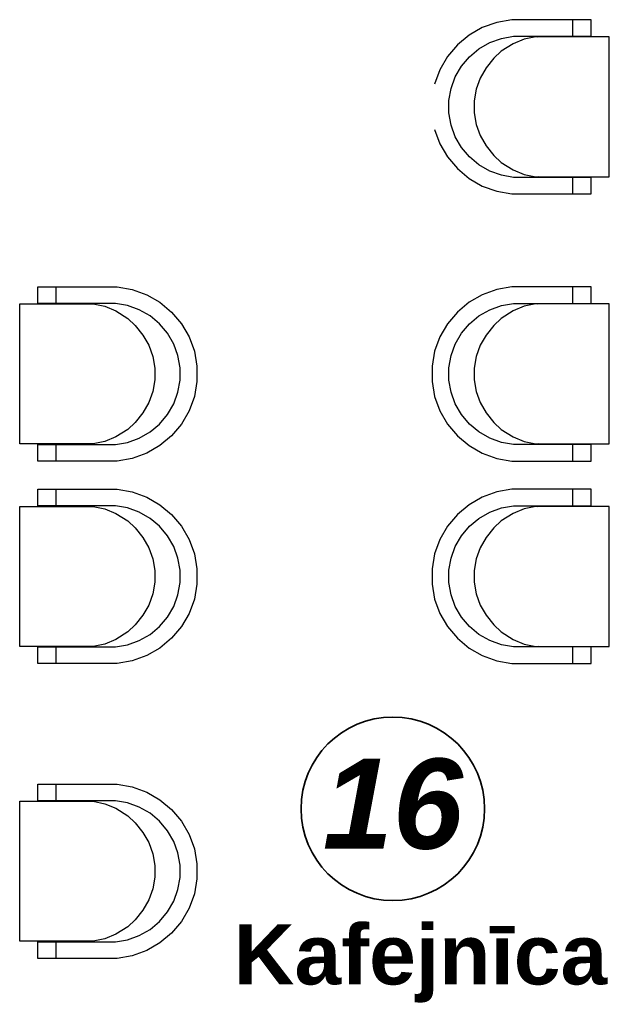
# Model space of a CAD drawing. Header units: millimetres. Extents: x -1662057 to -197461, y -941126 to 63888.
# Tile 199 of 209: x -1566940 to -1564979, y -290963 to -287685. Entities that reach past the tile are written whole.
import ezdxf

# ---------------------------------------------------------------- set-up
doc = ezdxf.new("R2010")
doc.units = ezdxf.units.MM
for name, color, linetype in [('2D Drafting - General', 7, 'CONTINUOUS'), ('Annotation - Text', 252, 'CONTINUOUS'), ('eksplikaacijas txt', 252, 'CONTINUOUS'), ('hatch_mb', 7, 'CONTINUOUS')]:
    doc.layers.add(name, color=color, linetype=linetype)
doc.styles.add('GENERATED_STYLE_2', font='arialbd.ttf')
doc.styles.add('GENERATED_STYLE_4', font='arialbi.ttf')

msp = doc.modelspace()

# ---------------------------------------------------------------- linework, layer by layer
at = {"layer": '2D Drafting - General', "color": 251, "linetype": 'Continuous', "lineweight": 35, "true_color": 0x636466}
msp.add_circle((-1565699.1958, -290311.6694), 305.38719, dxfattribs=at)
at = {"layer": 'hatch_mb', "color": 251, "linetype": 'Continuous', "true_color": 0x636466}
for p, q in [((-1565353.70103, -287693.41205), (-1565401.49291, -287710.76705)), ((-1565353.70103, -287693.41205), (-1565401.49291, -287710.76705)), ((-1565303.61493, -287684.60005), (-1565353.70103, -287693.41205)), ((-1565303.61493, -287684.60005), (-1565353.70103, -287693.41205)), ((-1565039.48271, -287684.60005), (-1565303.61493, -287684.60005)), ((-1565039.48271, -287684.60005), (-1565303.61493, -287684.60005)), ((-1565099.98164, -287739.60005), (-1565100.16953, -287684.60005)), ((-1565099.98164, -287739.60005), (-1565100.16953, -287684.60005)), ((-1565039.48271, -287739.60005), (-1565039.48271, -287684.60005)), ((-1565039.48271, -287739.60005), (-1565039.48271, -287684.60005)), ((-1565401.49291, -287710.76705), (-1565445.53924, -287736.13805)), ((-1565401.49291, -287710.76705), (-1565445.53924, -287736.13805)), ((-1565445.53924, -287736.13805), (-1565484.49898, -287768.75605)), ((-1565445.53924, -287736.13805), (-1565484.49898, -287768.75605)), ((-1565412.61281, -287781.36405), (-1565376.92149, -287760.80405)), ((-1565412.61281, -287781.36405), (-1565376.92149, -287760.80405)), ((-1565376.92149, -287760.80405), (-1565338.19329, -287746.74005)), ((-1565376.92149, -287760.80405), (-1565338.19329, -287746.74005)), ((-1565299.02512, -287764.90205), (-1565339.05055, -287789.58705)), ((-1565299.02512, -287764.90205), (-1565339.05055, -287789.58705)), ((-1565338.19329, -287746.74005), (-1565297.60582, -287739.60005)), ((-1565338.19329, -287746.74005), (-1565297.60582, -287739.60005)), ((-1565262.09524, -287749.43705), (-1565299.02512, -287764.90205)), ((-1565262.09524, -287749.43705), (-1565299.02512, -287764.90205)), ((-1565297.60582, -287739.60005), (-1565039.48271, -287739.60005)), ((-1565297.60582, -287739.60005), (-1565039.48271, -287739.60005)), ((-1565223.39149, -287741.60005), (-1565262.09524, -287749.43705)), ((-1565223.39149, -287741.60005), (-1565262.09524, -287749.43705)), ((-1564979.08692, -287741.60005), (-1565223.39149, -287741.60005)), ((-1564979.08692, -287741.60005), (-1565223.39149, -287741.60005)), ((-1565218.01337, -287741.60005), (-1565211.33897, -287740.21405)), ((-1565218.01337, -287741.60005), (-1565211.33897, -287740.21405)), ((-1565211.33897, -287740.21405), (-1565186.8222, -287739.60005)), ((-1565211.33897, -287740.21405), (-1565186.8222, -287739.60005)), ((-1564979.08692, -288207.60005), (-1564979.08692, -287741.60005)), ((-1564979.08692, -288207.60005), (-1564979.08692, -287741.60005)), ((-1565484.49898, -287768.75605), (-1565517.1914, -287807.62705)), ((-1565484.49898, -287768.75605), (-1565517.1914, -287807.62705)), ((-1565444.18469, -287807.79505), (-1565412.61281, -287781.36405)), ((-1565444.18469, -287807.79505), (-1565412.61281, -287781.36405)), ((-1565339.05055, -287789.58705), (-1565363.16702, -287812.89305)), ((-1565339.05055, -287789.58705), (-1565363.16702, -287812.89305)), ((-1565517.1914, -287807.62705), (-1565542.62035, -287851.57305)), ((-1565517.1914, -287807.62705), (-1565542.62035, -287851.57305)), ((-1565470.67604, -287839.29505), (-1565444.18469, -287807.79505)), ((-1565470.67604, -287839.29505), (-1565444.18469, -287807.79505)), ((-1565363.16702, -287812.89305), (-1565388.42848, -287845.05205)), ((-1565363.16702, -287812.89305), (-1565388.42848, -287845.05205)), ((-1565542.62035, -287851.57305), (-1565560.01496, -287899.25605)), ((-1565542.62035, -287851.57305), (-1565560.01496, -287899.25605)), ((-1565491.283, -287874.90505), (-1565470.67604, -287839.29505)), ((-1565491.283, -287874.90505), (-1565470.67604, -287839.29505)), ((-1565388.42848, -287845.05205), (-1565408.07883, -287879.14805)), ((-1565388.42848, -287845.05205), (-1565408.07883, -287879.14805)), ((-1565505.37906, -287913.54505), (-1565491.283, -287874.90505)), ((-1565505.37906, -287913.54505), (-1565491.283, -287874.90505)), ((-1565408.07883, -287879.14805), (-1565421.52013, -287916.14305)), ((-1565408.07883, -287879.14805), (-1565421.52013, -287916.14305)), ((-1565512.53537, -287954.04005), (-1565505.37906, -287913.54505)), ((-1565512.53537, -287954.04005), (-1565505.37906, -287913.54505)), ((-1565421.52013, -287916.14305), (-1565428.3451, -287954.91505)), ((-1565421.52013, -287916.14305), (-1565428.3451, -287954.91505)), ((-1565512.53537, -287995.16005), (-1565512.53537, -287954.04005)), ((-1565512.53537, -287995.16005), (-1565512.53537, -287954.04005)), ((-1565428.3451, -287954.91505), (-1565428.3451, -287994.28505)), ((-1565428.3451, -287954.91505), (-1565428.3451, -287994.28505)), ((-1565505.37906, -288035.65505), (-1565512.53537, -287995.16005)), ((-1565505.37906, -288035.65505), (-1565512.53537, -287995.16005)), ((-1565428.3451, -287994.28505), (-1565421.52013, -288033.05705)), ((-1565428.3451, -287994.28505), (-1565421.52013, -288033.05705)), ((-1565560.01496, -288049.94405), (-1565542.62035, -288097.62705)), ((-1565560.01496, -288049.94405), (-1565542.62035, -288097.62705)), ((-1565491.283, -288074.29505), (-1565505.37906, -288035.65505)), ((-1565491.283, -288074.29505), (-1565505.37906, -288035.65505)), ((-1565421.52013, -288033.05705), (-1565408.07883, -288070.05205)), ((-1565421.52013, -288033.05705), (-1565408.07883, -288070.05205)), ((-1565470.67604, -288109.90505), (-1565491.283, -288074.29505)), ((-1565470.67604, -288109.90505), (-1565491.283, -288074.29505)), ((-1565408.07883, -288070.05205), (-1565388.42848, -288104.14805)), ((-1565408.07883, -288070.05205), (-1565388.42848, -288104.14805)), ((-1565542.62035, -288097.62705), (-1565517.1914, -288141.57305)), ((-1565542.62035, -288097.62705), (-1565517.1914, -288141.57305)), ((-1565444.18469, -288141.40505), (-1565470.67604, -288109.90505)), ((-1565444.18469, -288141.40505), (-1565470.67604, -288109.90505)), ((-1565388.42848, -288104.14805), (-1565363.16702, -288136.30705)), ((-1565388.42848, -288104.14805), (-1565363.16702, -288136.30705)), ((-1565517.1914, -288141.57305), (-1565484.49898, -288180.44405)), ((-1565517.1914, -288141.57305), (-1565484.49898, -288180.44405)), ((-1565412.61281, -288167.83605), (-1565444.18469, -288141.40505)), ((-1565412.61281, -288167.83605), (-1565444.18469, -288141.40505)), ((-1565363.16702, -288136.30705), (-1565339.05055, -288159.61305)), ((-1565363.16702, -288136.30705), (-1565339.05055, -288159.61305)), ((-1565339.05055, -288159.61305), (-1565299.02512, -288184.29805)), ((-1565339.05055, -288159.61305), (-1565299.02512, -288184.29805)), ((-1565484.49898, -288180.44405), (-1565445.53924, -288213.06205)), ((-1565484.49898, -288180.44405), (-1565445.53924, -288213.06205)), ((-1565376.92149, -288188.39605), (-1565412.61281, -288167.83605)), ((-1565376.92149, -288188.39605), (-1565412.61281, -288167.83605)), ((-1565338.19329, -288202.46005), (-1565376.92149, -288188.39605)), ((-1565338.19329, -288202.46005), (-1565376.92149, -288188.39605)), ((-1565299.02512, -288184.29805), (-1565262.09524, -288199.76305)), ((-1565299.02512, -288184.29805), (-1565262.09524, -288199.76305)), ((-1565445.53924, -288213.06205), (-1565401.49291, -288238.43305)), ((-1565445.53924, -288213.06205), (-1565401.49291, -288238.43305)), ((-1565297.60582, -288209.60005), (-1565338.19329, -288202.46005)), ((-1565297.60582, -288209.60005), (-1565338.19329, -288202.46005)), ((-1565039.48271, -288209.60005), (-1565297.60582, -288209.60005)), ((-1565039.48271, -288209.60005), (-1565297.60582, -288209.60005)), ((-1565262.09524, -288199.76305), (-1565223.39149, -288207.60005)), ((-1565262.09524, -288199.76305), (-1565223.39149, -288207.60005)), ((-1565223.39149, -288207.60005), (-1564979.08692, -288207.60005)), ((-1565223.39149, -288207.60005), (-1564979.08692, -288207.60005)), ((-1565201.53023, -288209.60005), (-1565215.23557, -288207.60005)), ((-1565201.53023, -288209.60005), (-1565215.23557, -288207.60005)), ((-1565100.16953, -288264.60005), (-1565099.98164, -288209.60005)), ((-1565100.16953, -288264.60005), (-1565099.98164, -288209.60005)), ((-1565039.48271, -288264.60005), (-1565039.48271, -288209.60005)), ((-1565039.48271, -288264.60005), (-1565039.48271, -288209.60005)), ((-1565401.49291, -288238.43305), (-1565353.70103, -288255.78805)), ((-1565401.49291, -288238.43305), (-1565353.70103, -288255.78805)), ((-1565353.70103, -288255.78805), (-1565303.61493, -288264.60005)), ((-1565353.70103, -288255.78805), (-1565303.61493, -288264.60005)), ((-1565303.61493, -288264.60005), (-1565039.48271, -288264.60005)), ((-1565303.61493, -288264.60005), (-1565039.48271, -288264.60005)), ((-1566879.94688, -288628.97305), (-1566879.94688, -288573.97305)), ((-1566879.94688, -288573.97305), (-1566615.81465, -288573.97305)), ((-1566879.94688, -288628.97305), (-1566879.94688, -288573.97305)), ((-1566879.94688, -288573.97305), (-1566615.81465, -288573.97305)), ((-1566819.44794, -288628.97305), (-1566819.26005, -288573.97305)), ((-1566819.44794, -288628.97305), (-1566819.26005, -288573.97305)), ((-1566615.81465, -288573.97305), (-1566565.72855, -288582.78505)), ((-1566615.81465, -288573.97305), (-1566565.72855, -288582.78505)), ((-1566565.72855, -288582.78505), (-1566517.93668, -288600.14005)), ((-1566565.72855, -288582.78505), (-1566517.93668, -288600.14005)), ((-1565353.70103, -288582.78505), (-1565401.49291, -288600.14005)), ((-1565353.70103, -288582.78505), (-1565401.49291, -288600.14005)), ((-1565303.61493, -288573.97305), (-1565353.70103, -288582.78505)), ((-1565303.61493, -288573.97305), (-1565353.70103, -288582.78505)), ((-1565039.48271, -288573.97305), (-1565303.61493, -288573.97305)), ((-1565039.48271, -288573.97305), (-1565303.61493, -288573.97305)), ((-1565099.98164, -288628.97305), (-1565100.16953, -288573.97305)), ((-1565099.98164, -288628.97305), (-1565100.16953, -288573.97305)), ((-1565039.48271, -288628.97305), (-1565039.48271, -288573.97305)), ((-1565039.48271, -288628.97305), (-1565039.48271, -288573.97305)), ((-1566517.93668, -288600.14005), (-1566473.89035, -288625.51105)), ((-1566517.93668, -288600.14005), (-1566473.89035, -288625.51105)), ((-1565401.49291, -288600.14005), (-1565445.53924, -288625.51105)), ((-1565401.49291, -288600.14005), (-1565445.53924, -288625.51105)), ((-1566940.34266, -289096.97305), (-1566940.34266, -288630.97305)), ((-1566940.34266, -288630.97305), (-1566696.0381, -288630.97305)), ((-1566940.34266, -289096.97305), (-1566940.34266, -288630.97305)), ((-1566940.34266, -288630.97305), (-1566696.0381, -288630.97305)), ((-1566621.82376, -288628.97305), (-1566879.94688, -288628.97305)), ((-1566621.82376, -288628.97305), (-1566879.94688, -288628.97305)), ((-1566708.09061, -288629.58705), (-1566732.60738, -288628.97305)), ((-1566708.09061, -288629.58705), (-1566732.60738, -288628.97305)), ((-1566701.41622, -288630.97305), (-1566708.09061, -288629.58705)), ((-1566701.41622, -288630.97305), (-1566708.09061, -288629.58705)), ((-1566696.0381, -288630.97305), (-1566657.33434, -288638.81005)), ((-1566696.0381, -288630.97305), (-1566657.33434, -288638.81005)), ((-1566657.33434, -288638.81005), (-1566620.40446, -288654.27505)), ((-1566657.33434, -288638.81005), (-1566620.40446, -288654.27505)), ((-1566581.23629, -288636.11305), (-1566621.82376, -288628.97305)), ((-1566581.23629, -288636.11305), (-1566621.82376, -288628.97305)), ((-1566542.50809, -288650.17705), (-1566581.23629, -288636.11305)), ((-1566542.50809, -288650.17705), (-1566581.23629, -288636.11305)), ((-1566506.81678, -288670.73705), (-1566542.50809, -288650.17705)), ((-1566506.81678, -288670.73705), (-1566542.50809, -288650.17705)), ((-1566473.89035, -288625.51105), (-1566434.9306, -288658.12905)), ((-1566473.89035, -288625.51105), (-1566434.9306, -288658.12905)), ((-1565445.53924, -288625.51105), (-1565484.49898, -288658.12905)), ((-1565445.53924, -288625.51105), (-1565484.49898, -288658.12905)), ((-1565412.61281, -288670.73705), (-1565376.92149, -288650.17705)), ((-1565412.61281, -288670.73705), (-1565376.92149, -288650.17705)), ((-1565376.92149, -288650.17705), (-1565338.19329, -288636.11305)), ((-1565376.92149, -288650.17705), (-1565338.19329, -288636.11305)), ((-1565338.19329, -288636.11305), (-1565297.60582, -288628.97305)), ((-1565338.19329, -288636.11305), (-1565297.60582, -288628.97305)), ((-1565262.09524, -288638.81005), (-1565299.02512, -288654.27505)), ((-1565262.09524, -288638.81005), (-1565299.02512, -288654.27505)), ((-1565297.60582, -288628.97305), (-1565039.48271, -288628.97305)), ((-1565297.60582, -288628.97305), (-1565039.48271, -288628.97305)), ((-1565223.39149, -288630.97305), (-1565262.09524, -288638.81005)), ((-1565223.39149, -288630.97305), (-1565262.09524, -288638.81005)), ((-1564979.08692, -288630.97305), (-1565223.39149, -288630.97305)), ((-1564979.08692, -288630.97305), (-1565223.39149, -288630.97305)), ((-1565218.01337, -288630.97305), (-1565211.33897, -288629.58705)), ((-1565218.01337, -288630.97305), (-1565211.33897, -288629.58705)), ((-1565211.33897, -288629.58705), (-1565186.8222, -288628.97305)), ((-1565211.33897, -288629.58705), (-1565186.8222, -288628.97305)), ((-1564979.08692, -289096.97305), (-1564979.08692, -288630.97305)), ((-1564979.08692, -289096.97305), (-1564979.08692, -288630.97305)), ((-1566620.40446, -288654.27505), (-1566580.37903, -288678.96005)), ((-1566620.40446, -288654.27505), (-1566580.37903, -288678.96005)), ((-1566580.37903, -288678.96005), (-1566556.26256, -288702.26605)), ((-1566580.37903, -288678.96005), (-1566556.26256, -288702.26605)), ((-1566475.24489, -288697.16805), (-1566506.81678, -288670.73705)), ((-1566475.24489, -288697.16805), (-1566506.81678, -288670.73705)), ((-1566434.9306, -288658.12905), (-1566402.23818, -288697.00005)), ((-1566434.9306, -288658.12905), (-1566402.23818, -288697.00005)), ((-1565484.49898, -288658.12905), (-1565517.1914, -288697.00005)), ((-1565484.49898, -288658.12905), (-1565517.1914, -288697.00005)), ((-1565444.18469, -288697.16805), (-1565412.61281, -288670.73705)), ((-1565444.18469, -288697.16805), (-1565412.61281, -288670.73705)), ((-1565339.05055, -288678.96005), (-1565363.16702, -288702.26605)), ((-1565339.05055, -288678.96005), (-1565363.16702, -288702.26605)), ((-1565299.02512, -288654.27505), (-1565339.05055, -288678.96005)), ((-1565299.02512, -288654.27505), (-1565339.05055, -288678.96005)), ((-1566556.26256, -288702.26605), (-1566531.0011, -288734.42505)), ((-1566556.26256, -288702.26605), (-1566531.0011, -288734.42505)), ((-1566448.75354, -288728.66805), (-1566475.24489, -288697.16805)), ((-1566448.75354, -288728.66805), (-1566475.24489, -288697.16805)), ((-1566402.23818, -288697.00005), (-1566376.80924, -288740.94605)), ((-1566402.23818, -288697.00005), (-1566376.80924, -288740.94605)), ((-1565517.1914, -288697.00005), (-1565542.62035, -288740.94605)), ((-1565517.1914, -288697.00005), (-1565542.62035, -288740.94605)), ((-1565470.67604, -288728.66805), (-1565444.18469, -288697.16805)), ((-1565470.67604, -288728.66805), (-1565444.18469, -288697.16805)), ((-1565363.16702, -288702.26605), (-1565388.42848, -288734.42505)), ((-1565363.16702, -288702.26605), (-1565388.42848, -288734.42505)), ((-1566531.0011, -288734.42505), (-1566511.35075, -288768.52105)), ((-1566531.0011, -288734.42505), (-1566511.35075, -288768.52105)), ((-1566428.14658, -288764.27805), (-1566448.75354, -288728.66805)), ((-1566428.14658, -288764.27805), (-1566448.75354, -288728.66805)), ((-1566376.80924, -288740.94605), (-1566359.41463, -288788.62905)), ((-1566376.80924, -288740.94605), (-1566359.41463, -288788.62905)), ((-1565542.62035, -288740.94605), (-1565560.01496, -288788.62905)), ((-1565542.62035, -288740.94605), (-1565560.01496, -288788.62905)), ((-1565491.283, -288764.27805), (-1565470.67604, -288728.66805)), ((-1565491.283, -288764.27805), (-1565470.67604, -288728.66805)), ((-1565388.42848, -288734.42505), (-1565408.07883, -288768.52105)), ((-1565388.42848, -288734.42505), (-1565408.07883, -288768.52105)), ((-1566511.35075, -288768.52105), (-1566497.90945, -288805.51605)), ((-1566511.35075, -288768.52105), (-1566497.90945, -288805.51605)), ((-1566414.05052, -288802.91805), (-1566428.14658, -288764.27805)), ((-1566414.05052, -288802.91805), (-1566428.14658, -288764.27805)), ((-1565505.37906, -288802.91805), (-1565491.283, -288764.27805)), ((-1565505.37906, -288802.91805), (-1565491.283, -288764.27805)), ((-1565408.07883, -288768.52105), (-1565421.52013, -288805.51605)), ((-1565408.07883, -288768.52105), (-1565421.52013, -288805.51605)), ((-1566497.90945, -288805.51605), (-1566491.08448, -288844.28805)), ((-1566497.90945, -288805.51605), (-1566491.08448, -288844.28805)), ((-1566406.89421, -288843.41305), (-1566414.05052, -288802.91805)), ((-1566406.89421, -288843.41305), (-1566414.05052, -288802.91805)), ((-1566359.41463, -288788.62905), (-1566350.58249, -288838.60105)), ((-1566359.41463, -288788.62905), (-1566350.58249, -288838.60105)), ((-1565560.01496, -288788.62905), (-1565568.84709, -288838.60105)), ((-1565560.01496, -288788.62905), (-1565568.84709, -288838.60105)), ((-1565512.53537, -288843.41305), (-1565505.37906, -288802.91805)), ((-1565512.53537, -288843.41305), (-1565505.37906, -288802.91805)), ((-1565421.52013, -288805.51605), (-1565428.3451, -288844.28805)), ((-1565421.52013, -288805.51605), (-1565428.3451, -288844.28805)), ((-1566491.08448, -288844.28805), (-1566491.08448, -288883.65805)), ((-1566491.08448, -288844.28805), (-1566491.08448, -288883.65805)), ((-1566406.89421, -288884.53305), (-1566406.89421, -288843.41305)), ((-1566406.89421, -288884.53305), (-1566406.89421, -288843.41305)), ((-1566350.58249, -288838.60105), (-1566350.58249, -288889.34505)), ((-1566350.58249, -288838.60105), (-1566350.58249, -288889.34505)), ((-1565568.84709, -288838.60105), (-1565568.84709, -288889.34505)), ((-1565568.84709, -288838.60105), (-1565568.84709, -288889.34505)), ((-1565512.53537, -288884.53305), (-1565512.53537, -288843.41305)), ((-1565512.53537, -288884.53305), (-1565512.53537, -288843.41305)), ((-1565428.3451, -288844.28805), (-1565428.3451, -288883.65805)), ((-1565428.3451, -288844.28805), (-1565428.3451, -288883.65805)), ((-1566491.08448, -288883.65805), (-1566497.90945, -288922.43005)), ((-1566491.08448, -288883.65805), (-1566497.90945, -288922.43005)), ((-1566414.05052, -288925.02805), (-1566406.89421, -288884.53305)), ((-1566414.05052, -288925.02805), (-1566406.89421, -288884.53305)), ((-1566350.58249, -288889.34505), (-1566359.41463, -288939.31705)), ((-1566350.58249, -288889.34505), (-1566359.41463, -288939.31705)), ((-1565568.84709, -288889.34505), (-1565560.01496, -288939.31705)), ((-1565568.84709, -288889.34505), (-1565560.01496, -288939.31705)), ((-1565505.37906, -288925.02805), (-1565512.53537, -288884.53305)), ((-1565505.37906, -288925.02805), (-1565512.53537, -288884.53305)), ((-1565428.3451, -288883.65805), (-1565421.52013, -288922.43005)), ((-1565428.3451, -288883.65805), (-1565421.52013, -288922.43005)), ((-1566497.90945, -288922.43005), (-1566511.35075, -288959.42505)), ((-1566497.90945, -288922.43005), (-1566511.35075, -288959.42505)), ((-1566428.14658, -288963.66805), (-1566414.05052, -288925.02805)), ((-1566428.14658, -288963.66805), (-1566414.05052, -288925.02805)), ((-1566359.41463, -288939.31705), (-1566376.80924, -288987.00005)), ((-1566359.41463, -288939.31705), (-1566376.80924, -288987.00005)), ((-1565560.01496, -288939.31705), (-1565542.62035, -288987.00005)), ((-1565560.01496, -288939.31705), (-1565542.62035, -288987.00005)), ((-1565491.283, -288963.66805), (-1565505.37906, -288925.02805)), ((-1565491.283, -288963.66805), (-1565505.37906, -288925.02805)), ((-1565421.52013, -288922.43005), (-1565408.07883, -288959.42505)), ((-1565421.52013, -288922.43005), (-1565408.07883, -288959.42505)), ((-1566511.35075, -288959.42505), (-1566531.0011, -288993.52105)), ((-1566511.35075, -288959.42505), (-1566531.0011, -288993.52105)), ((-1566448.75354, -288999.27805), (-1566428.14658, -288963.66805)), ((-1566448.75354, -288999.27805), (-1566428.14658, -288963.66805)), ((-1565470.67604, -288999.27805), (-1565491.283, -288963.66805)), ((-1565470.67604, -288999.27805), (-1565491.283, -288963.66805)), ((-1565408.07883, -288959.42505), (-1565388.42848, -288993.52105)), ((-1565408.07883, -288959.42505), (-1565388.42848, -288993.52105)), ((-1566531.0011, -288993.52105), (-1566556.26256, -289025.68005)), ((-1566531.0011, -288993.52105), (-1566556.26256, -289025.68005)), ((-1566475.24489, -289030.77805), (-1566448.75354, -288999.27805)), ((-1566475.24489, -289030.77805), (-1566448.75354, -288999.27805)), ((-1566376.80924, -288987.00005), (-1566402.23818, -289030.94605)), ((-1566376.80924, -288987.00005), (-1566402.23818, -289030.94605)), ((-1565542.62035, -288987.00005), (-1565517.1914, -289030.94605)), ((-1565542.62035, -288987.00005), (-1565517.1914, -289030.94605)), ((-1565444.18469, -289030.77805), (-1565470.67604, -288999.27805)), ((-1565444.18469, -289030.77805), (-1565470.67604, -288999.27805)), ((-1565388.42848, -288993.52105), (-1565363.16702, -289025.68005)), ((-1565388.42848, -288993.52105), (-1565363.16702, -289025.68005)), ((-1566556.26256, -289025.68005), (-1566580.37903, -289048.98605)), ((-1566556.26256, -289025.68005), (-1566580.37903, -289048.98605)), ((-1566506.81678, -289057.20905), (-1566475.24489, -289030.77805)), ((-1566506.81678, -289057.20905), (-1566475.24489, -289030.77805)), ((-1566402.23818, -289030.94605), (-1566434.9306, -289069.81705)), ((-1566402.23818, -289030.94605), (-1566434.9306, -289069.81705)), ((-1565517.1914, -289030.94605), (-1565484.49898, -289069.81705)), ((-1565517.1914, -289030.94605), (-1565484.49898, -289069.81705)), ((-1565412.61281, -289057.20905), (-1565444.18469, -289030.77805)), ((-1565412.61281, -289057.20905), (-1565444.18469, -289030.77805)), ((-1565363.16702, -289025.68005), (-1565339.05055, -289048.98605)), ((-1565363.16702, -289025.68005), (-1565339.05055, -289048.98605)), ((-1566620.40446, -289073.67105), (-1566657.33434, -289089.13605)), ((-1566620.40446, -289073.67105), (-1566657.33434, -289089.13605)), ((-1566580.37903, -289048.98605), (-1566620.40446, -289073.67105)), ((-1566580.37903, -289048.98605), (-1566620.40446, -289073.67105)), ((-1566581.23629, -289091.83305), (-1566542.50809, -289077.76905)), ((-1566581.23629, -289091.83305), (-1566542.50809, -289077.76905)), ((-1566542.50809, -289077.76905), (-1566506.81678, -289057.20905)), ((-1566542.50809, -289077.76905), (-1566506.81678, -289057.20905)), ((-1566434.9306, -289069.81705), (-1566473.89035, -289102.43505)), ((-1566434.9306, -289069.81705), (-1566473.89035, -289102.43505)), ((-1565484.49898, -289069.81705), (-1565445.53924, -289102.43505)), ((-1565484.49898, -289069.81705), (-1565445.53924, -289102.43505)), ((-1565376.92149, -289077.76905), (-1565412.61281, -289057.20905)), ((-1565376.92149, -289077.76905), (-1565412.61281, -289057.20905)), ((-1565338.19329, -289091.83305), (-1565376.92149, -289077.76905)), ((-1565338.19329, -289091.83305), (-1565376.92149, -289077.76905)), ((-1565339.05055, -289048.98605), (-1565299.02512, -289073.67105)), ((-1565339.05055, -289048.98605), (-1565299.02512, -289073.67105)), ((-1565299.02512, -289073.67105), (-1565262.09524, -289089.13605)), ((-1565299.02512, -289073.67105), (-1565262.09524, -289089.13605)), ((-1566696.0381, -289096.97305), (-1566940.34266, -289096.97305)), ((-1566696.0381, -289096.97305), (-1566940.34266, -289096.97305)), ((-1566879.94688, -289153.97305), (-1566879.94688, -289098.97305)), ((-1566879.94688, -289098.97305), (-1566621.82376, -289098.97305)), ((-1566879.94688, -289153.97305), (-1566879.94688, -289098.97305)), ((-1566879.94688, -289098.97305), (-1566621.82376, -289098.97305)), ((-1566819.26005, -289153.97305), (-1566819.44794, -289098.97305)), ((-1566819.26005, -289153.97305), (-1566819.44794, -289098.97305)), ((-1566717.89936, -289098.97305), (-1566704.19401, -289096.97305)), ((-1566717.89936, -289098.97305), (-1566704.19401, -289096.97305)), ((-1566657.33434, -289089.13605), (-1566696.0381, -289096.97305)), ((-1566657.33434, -289089.13605), (-1566696.0381, -289096.97305)), ((-1566621.82376, -289098.97305), (-1566581.23629, -289091.83305)), ((-1566621.82376, -289098.97305), (-1566581.23629, -289091.83305)), ((-1566473.89035, -289102.43505), (-1566517.93668, -289127.80605)), ((-1566473.89035, -289102.43505), (-1566517.93668, -289127.80605)), ((-1565445.53924, -289102.43505), (-1565401.49291, -289127.80605)), ((-1565445.53924, -289102.43505), (-1565401.49291, -289127.80605)), ((-1565297.60582, -289098.97305), (-1565338.19329, -289091.83305)), ((-1565297.60582, -289098.97305), (-1565338.19329, -289091.83305)), ((-1565039.48271, -289098.97305), (-1565297.60582, -289098.97305)), ((-1565039.48271, -289098.97305), (-1565297.60582, -289098.97305)), ((-1565262.09524, -289089.13605), (-1565223.39149, -289096.97305)), ((-1565262.09524, -289089.13605), (-1565223.39149, -289096.97305)), ((-1565223.39149, -289096.97305), (-1564979.08692, -289096.97305)), ((-1565223.39149, -289096.97305), (-1564979.08692, -289096.97305)), ((-1565201.53023, -289098.97305), (-1565215.23557, -289096.97305)), ((-1565201.53023, -289098.97305), (-1565215.23557, -289096.97305)), ((-1565100.16953, -289153.97305), (-1565099.98164, -289098.97305)), ((-1565100.16953, -289153.97305), (-1565099.98164, -289098.97305)), ((-1565039.48271, -289153.97305), (-1565039.48271, -289098.97305)), ((-1565039.48271, -289153.97305), (-1565039.48271, -289098.97305)), ((-1566517.93668, -289127.80605), (-1566565.72855, -289145.16105)), ((-1566517.93668, -289127.80605), (-1566565.72855, -289145.16105)), ((-1565401.49291, -289127.80605), (-1565353.70103, -289145.16105)), ((-1565401.49291, -289127.80605), (-1565353.70103, -289145.16105)), ((-1566615.81465, -289153.97305), (-1566879.94688, -289153.97305)), ((-1566615.81465, -289153.97305), (-1566879.94688, -289153.97305)), ((-1566565.72855, -289145.16105), (-1566615.81465, -289153.97305)), ((-1566565.72855, -289145.16105), (-1566615.81465, -289153.97305)), ((-1565353.70103, -289145.16105), (-1565303.61493, -289153.97305)), ((-1565353.70103, -289145.16105), (-1565303.61493, -289153.97305)), ((-1565303.61493, -289153.97305), (-1565039.48271, -289153.97305)), ((-1565303.61493, -289153.97305), (-1565039.48271, -289153.97305)), ((-1566879.94688, -289302.97305), (-1566879.94688, -289247.97305)), ((-1566879.94688, -289247.97305), (-1566615.81465, -289247.97305)), ((-1566879.94688, -289302.97305), (-1566879.94688, -289247.97305)), ((-1566879.94688, -289247.97305), (-1566615.81465, -289247.97305)), ((-1566819.44794, -289302.97305), (-1566819.26005, -289247.97305)), ((-1566819.44794, -289302.97305), (-1566819.26005, -289247.97305)), ((-1566615.81465, -289247.97305), (-1566565.72855, -289256.78505)), ((-1566615.81465, -289247.97305), (-1566565.72855, -289256.78505)), ((-1566565.72855, -289256.78505), (-1566517.93668, -289274.14005)), ((-1566565.72855, -289256.78505), (-1566517.93668, -289274.14005)), ((-1566517.93668, -289274.14005), (-1566473.89035, -289299.51105)), ((-1566517.93668, -289274.14005), (-1566473.89035, -289299.51105)), ((-1565401.49291, -289274.14005), (-1565445.53924, -289299.51105)), ((-1565401.49291, -289274.14005), (-1565445.53924, -289299.51105)), ((-1565353.70103, -289256.78505), (-1565401.49291, -289274.14005)), ((-1565353.70103, -289256.78505), (-1565401.49291, -289274.14005)), ((-1565303.61493, -289247.97305), (-1565353.70103, -289256.78505)), ((-1565303.61493, -289247.97305), (-1565353.70103, -289256.78505)), ((-1565039.48271, -289247.97305), (-1565303.61493, -289247.97305)), ((-1565039.48271, -289247.97305), (-1565303.61493, -289247.97305)), ((-1565099.98164, -289302.97305), (-1565100.16953, -289247.97305)), ((-1565099.98164, -289302.97305), (-1565100.16953, -289247.97305)), ((-1565039.48271, -289302.97305), (-1565039.48271, -289247.97305)), ((-1565039.48271, -289302.97305), (-1565039.48271, -289247.97305)), ((-1566940.34266, -289304.97305), (-1566696.0381, -289304.97305)), ((-1566940.34266, -289770.97305), (-1566940.34266, -289304.97305)), ((-1566940.34266, -289304.97305), (-1566696.0381, -289304.97305)), ((-1566940.34266, -289770.97305), (-1566940.34266, -289304.97305)), ((-1566621.82376, -289302.97305), (-1566879.94688, -289302.97305)), ((-1566621.82376, -289302.97305), (-1566879.94688, -289302.97305)), ((-1566708.09061, -289303.58705), (-1566732.60738, -289302.97305)), ((-1566708.09061, -289303.58705), (-1566732.60738, -289302.97305)), ((-1566701.41622, -289304.97305), (-1566708.09061, -289303.58705)), ((-1566701.41622, -289304.97305), (-1566708.09061, -289303.58705)), ((-1566696.0381, -289304.97305), (-1566657.33434, -289312.81005)), ((-1566696.0381, -289304.97305), (-1566657.33434, -289312.81005)), ((-1566581.23629, -289310.11305), (-1566621.82376, -289302.97305)), ((-1566581.23629, -289310.11305), (-1566621.82376, -289302.97305)), ((-1566473.89035, -289299.51105), (-1566434.9306, -289332.12905)), ((-1566473.89035, -289299.51105), (-1566434.9306, -289332.12905)), ((-1565445.53924, -289299.51105), (-1565484.49898, -289332.12905)), ((-1565445.53924, -289299.51105), (-1565484.49898, -289332.12905)), ((-1565338.19329, -289310.11305), (-1565297.60582, -289302.97305)), ((-1565338.19329, -289310.11305), (-1565297.60582, -289302.97305)), ((-1565297.60582, -289302.97305), (-1565039.48271, -289302.97305)), ((-1565297.60582, -289302.97305), (-1565039.48271, -289302.97305)), ((-1565223.39149, -289304.97305), (-1565262.09524, -289312.81005)), ((-1565223.39149, -289304.97305), (-1565262.09524, -289312.81005)), ((-1564979.08692, -289304.97305), (-1565223.39149, -289304.97305)), ((-1564979.08692, -289304.97305), (-1565223.39149, -289304.97305)), ((-1565218.01337, -289304.97305), (-1565211.33897, -289303.58705)), ((-1565218.01337, -289304.97305), (-1565211.33897, -289303.58705)), ((-1565211.33897, -289303.58705), (-1565186.8222, -289302.97305)), ((-1565211.33897, -289303.58705), (-1565186.8222, -289302.97305)), ((-1564979.08692, -289770.97305), (-1564979.08692, -289304.97305)), ((-1564979.08692, -289770.97305), (-1564979.08692, -289304.97305)), ((-1566657.33434, -289312.81005), (-1566620.40446, -289328.27505)), ((-1566657.33434, -289312.81005), (-1566620.40446, -289328.27505)), ((-1566620.40446, -289328.27505), (-1566580.37903, -289352.96005)), ((-1566620.40446, -289328.27505), (-1566580.37903, -289352.96005)), ((-1566542.50809, -289324.17705), (-1566581.23629, -289310.11305)), ((-1566542.50809, -289324.17705), (-1566581.23629, -289310.11305)), ((-1566506.81678, -289344.73705), (-1566542.50809, -289324.17705)), ((-1566506.81678, -289344.73705), (-1566542.50809, -289324.17705)), ((-1566434.9306, -289332.12905), (-1566402.23818, -289371.00005)), ((-1566434.9306, -289332.12905), (-1566402.23818, -289371.00005)), ((-1565484.49898, -289332.12905), (-1565517.1914, -289371.00005)), ((-1565484.49898, -289332.12905), (-1565517.1914, -289371.00005)), ((-1565412.61281, -289344.73705), (-1565376.92149, -289324.17705)), ((-1565412.61281, -289344.73705), (-1565376.92149, -289324.17705)), ((-1565376.92149, -289324.17705), (-1565338.19329, -289310.11305)), ((-1565376.92149, -289324.17705), (-1565338.19329, -289310.11305)), ((-1565299.02512, -289328.27505), (-1565339.05055, -289352.96005)), ((-1565299.02512, -289328.27505), (-1565339.05055, -289352.96005)), ((-1565262.09524, -289312.81005), (-1565299.02512, -289328.27505)), ((-1565262.09524, -289312.81005), (-1565299.02512, -289328.27505)), ((-1566580.37903, -289352.96005), (-1566556.26256, -289376.26605)), ((-1566580.37903, -289352.96005), (-1566556.26256, -289376.26605)), ((-1566475.24489, -289371.16805), (-1566506.81678, -289344.73705)), ((-1566475.24489, -289371.16805), (-1566506.81678, -289344.73705)), ((-1566448.75354, -289402.66805), (-1566475.24489, -289371.16805)), ((-1566448.75354, -289402.66805), (-1566475.24489, -289371.16805)), ((-1566402.23818, -289371.00005), (-1566376.80924, -289414.94605)), ((-1566402.23818, -289371.00005), (-1566376.80924, -289414.94605)), ((-1565517.1914, -289371.00005), (-1565542.62035, -289414.94605)), ((-1565517.1914, -289371.00005), (-1565542.62035, -289414.94605)), ((-1565470.67604, -289402.66805), (-1565444.18469, -289371.16805)), ((-1565470.67604, -289402.66805), (-1565444.18469, -289371.16805)), ((-1565444.18469, -289371.16805), (-1565412.61281, -289344.73705)), ((-1565444.18469, -289371.16805), (-1565412.61281, -289344.73705)), ((-1565339.05055, -289352.96005), (-1565363.16702, -289376.26605)), ((-1565339.05055, -289352.96005), (-1565363.16702, -289376.26605)), ((-1566556.26256, -289376.26605), (-1566531.0011, -289408.42505)), ((-1566556.26256, -289376.26605), (-1566531.0011, -289408.42505)), ((-1566428.14658, -289438.27805), (-1566448.75354, -289402.66805)), ((-1566428.14658, -289438.27805), (-1566448.75354, -289402.66805)), ((-1565491.283, -289438.27805), (-1565470.67604, -289402.66805)), ((-1565491.283, -289438.27805), (-1565470.67604, -289402.66805)), ((-1565363.16702, -289376.26605), (-1565388.42848, -289408.42505)), ((-1565363.16702, -289376.26605), (-1565388.42848, -289408.42505)), ((-1566531.0011, -289408.42505), (-1566511.35075, -289442.52105)), ((-1566531.0011, -289408.42505), (-1566511.35075, -289442.52105)), ((-1566414.05052, -289476.91805), (-1566428.14658, -289438.27805)), ((-1566414.05052, -289476.91805), (-1566428.14658, -289438.27805)), ((-1566376.80924, -289414.94605), (-1566359.41463, -289462.62905)), ((-1566376.80924, -289414.94605), (-1566359.41463, -289462.62905)), ((-1565542.62035, -289414.94605), (-1565560.01496, -289462.62905)), ((-1565542.62035, -289414.94605), (-1565560.01496, -289462.62905)), ((-1565505.37906, -289476.91805), (-1565491.283, -289438.27805)), ((-1565505.37906, -289476.91805), (-1565491.283, -289438.27805)), ((-1565388.42848, -289408.42505), (-1565408.07883, -289442.52105)), ((-1565388.42848, -289408.42505), (-1565408.07883, -289442.52105)), ((-1566511.35075, -289442.52105), (-1566497.90945, -289479.51605)), ((-1566511.35075, -289442.52105), (-1566497.90945, -289479.51605)), ((-1566359.41463, -289462.62905), (-1566350.58249, -289512.60105)), ((-1566359.41463, -289462.62905), (-1566350.58249, -289512.60105)), ((-1565560.01496, -289462.62905), (-1565568.84709, -289512.60105)), ((-1565560.01496, -289462.62905), (-1565568.84709, -289512.60105)), ((-1565408.07883, -289442.52105), (-1565421.52013, -289479.51605)), ((-1565408.07883, -289442.52105), (-1565421.52013, -289479.51605)), ((-1566497.90945, -289479.51605), (-1566491.08448, -289518.28805)), ((-1566497.90945, -289479.51605), (-1566491.08448, -289518.28805)), ((-1566406.89421, -289517.41305), (-1566414.05052, -289476.91805)), ((-1566406.89421, -289517.41305), (-1566414.05052, -289476.91805)), ((-1565512.53537, -289517.41305), (-1565505.37906, -289476.91805)), ((-1565512.53537, -289517.41305), (-1565505.37906, -289476.91805)), ((-1565421.52013, -289479.51605), (-1565428.3451, -289518.28805)), ((-1565421.52013, -289479.51605), (-1565428.3451, -289518.28805)), ((-1566491.08448, -289518.28805), (-1566491.08448, -289557.65805)), ((-1566491.08448, -289518.28805), (-1566491.08448, -289557.65805)), ((-1566406.89421, -289558.53305), (-1566406.89421, -289517.41305)), ((-1566406.89421, -289558.53305), (-1566406.89421, -289517.41305)), ((-1566350.58249, -289512.60105), (-1566350.58249, -289563.34505)), ((-1566350.58249, -289512.60105), (-1566350.58249, -289563.34505)), ((-1565568.84709, -289512.60105), (-1565568.84709, -289563.34505)), ((-1565568.84709, -289512.60105), (-1565568.84709, -289563.34505)), ((-1565512.53537, -289558.53305), (-1565512.53537, -289517.41305)), ((-1565512.53537, -289558.53305), (-1565512.53537, -289517.41305)), ((-1565428.3451, -289518.28805), (-1565428.3451, -289557.65805)), ((-1565428.3451, -289518.28805), (-1565428.3451, -289557.65805)), ((-1566491.08448, -289557.65805), (-1566497.90945, -289596.43005)), ((-1566491.08448, -289557.65805), (-1566497.90945, -289596.43005)), ((-1566414.05052, -289599.02805), (-1566406.89421, -289558.53305)), ((-1566414.05052, -289599.02805), (-1566406.89421, -289558.53305)), ((-1566350.58249, -289563.34505), (-1566359.41463, -289613.31705)), ((-1566350.58249, -289563.34505), (-1566359.41463, -289613.31705)), ((-1565568.84709, -289563.34505), (-1565560.01496, -289613.31705)), ((-1565568.84709, -289563.34505), (-1565560.01496, -289613.31705)), ((-1565505.37906, -289599.02805), (-1565512.53537, -289558.53305)), ((-1565505.37906, -289599.02805), (-1565512.53537, -289558.53305)), ((-1565428.3451, -289557.65805), (-1565421.52013, -289596.43005)), ((-1565428.3451, -289557.65805), (-1565421.52013, -289596.43005)), ((-1566497.90945, -289596.43005), (-1566511.35075, -289633.42505)), ((-1566497.90945, -289596.43005), (-1566511.35075, -289633.42505)), ((-1566428.14658, -289637.66805), (-1566414.05052, -289599.02805)), ((-1566428.14658, -289637.66805), (-1566414.05052, -289599.02805)), ((-1565491.283, -289637.66805), (-1565505.37906, -289599.02805)), ((-1565491.283, -289637.66805), (-1565505.37906, -289599.02805)), ((-1565421.52013, -289596.43005), (-1565408.07883, -289633.42505)), ((-1565421.52013, -289596.43005), (-1565408.07883, -289633.42505)), ((-1566511.35075, -289633.42505), (-1566531.0011, -289667.52105)), ((-1566511.35075, -289633.42505), (-1566531.0011, -289667.52105)), ((-1566359.41463, -289613.31705), (-1566376.80924, -289661.00005)), ((-1566359.41463, -289613.31705), (-1566376.80924, -289661.00005)), ((-1565560.01496, -289613.31705), (-1565542.62035, -289661.00005)), ((-1565560.01496, -289613.31705), (-1565542.62035, -289661.00005)), ((-1565408.07883, -289633.42505), (-1565388.42848, -289667.52105)), ((-1565408.07883, -289633.42505), (-1565388.42848, -289667.52105)), ((-1566531.0011, -289667.52105), (-1566556.26256, -289699.68005)), ((-1566531.0011, -289667.52105), (-1566556.26256, -289699.68005)), ((-1566448.75354, -289673.27805), (-1566428.14658, -289637.66805)), ((-1566448.75354, -289673.27805), (-1566428.14658, -289637.66805)), ((-1566376.80924, -289661.00005), (-1566402.23818, -289704.94605)), ((-1566376.80924, -289661.00005), (-1566402.23818, -289704.94605)), ((-1565542.62035, -289661.00005), (-1565517.1914, -289704.94605)), ((-1565542.62035, -289661.00005), (-1565517.1914, -289704.94605)), ((-1565470.67604, -289673.27805), (-1565491.283, -289637.66805)), ((-1565470.67604, -289673.27805), (-1565491.283, -289637.66805)), ((-1565388.42848, -289667.52105), (-1565363.16702, -289699.68005)), ((-1565388.42848, -289667.52105), (-1565363.16702, -289699.68005)), ((-1566556.26256, -289699.68005), (-1566580.37903, -289722.98605)), ((-1566556.26256, -289699.68005), (-1566580.37903, -289722.98605)), ((-1566475.24489, -289704.77805), (-1566448.75354, -289673.27805)), ((-1566475.24489, -289704.77805), (-1566448.75354, -289673.27805)), ((-1565444.18469, -289704.77805), (-1565470.67604, -289673.27805)), ((-1565444.18469, -289704.77805), (-1565470.67604, -289673.27805)), ((-1565363.16702, -289699.68005), (-1565339.05055, -289722.98605)), ((-1565363.16702, -289699.68005), (-1565339.05055, -289722.98605)), ((-1566580.37903, -289722.98605), (-1566620.40446, -289747.67105)), ((-1566580.37903, -289722.98605), (-1566620.40446, -289747.67105)), ((-1566542.50809, -289751.76905), (-1566506.81678, -289731.20905)), ((-1566542.50809, -289751.76905), (-1566506.81678, -289731.20905)), ((-1566506.81678, -289731.20905), (-1566475.24489, -289704.77805)), ((-1566506.81678, -289731.20905), (-1566475.24489, -289704.77805)), ((-1566402.23818, -289704.94605), (-1566434.9306, -289743.81705)), ((-1566402.23818, -289704.94605), (-1566434.9306, -289743.81705)), ((-1565517.1914, -289704.94605), (-1565484.49898, -289743.81705)), ((-1565517.1914, -289704.94605), (-1565484.49898, -289743.81705)), ((-1565412.61281, -289731.20905), (-1565444.18469, -289704.77805)), ((-1565412.61281, -289731.20905), (-1565444.18469, -289704.77805)), ((-1565376.92149, -289751.76905), (-1565412.61281, -289731.20905)), ((-1565376.92149, -289751.76905), (-1565412.61281, -289731.20905)), ((-1565339.05055, -289722.98605), (-1565299.02512, -289747.67105)), ((-1565339.05055, -289722.98605), (-1565299.02512, -289747.67105)), ((-1566657.33434, -289763.13605), (-1566696.0381, -289770.97305)), ((-1566657.33434, -289763.13605), (-1566696.0381, -289770.97305)), ((-1566620.40446, -289747.67105), (-1566657.33434, -289763.13605)), ((-1566620.40446, -289747.67105), (-1566657.33434, -289763.13605)), ((-1566621.82376, -289772.97305), (-1566581.23629, -289765.83305)), ((-1566621.82376, -289772.97305), (-1566581.23629, -289765.83305)), ((-1566581.23629, -289765.83305), (-1566542.50809, -289751.76905)), ((-1566581.23629, -289765.83305), (-1566542.50809, -289751.76905)), ((-1566434.9306, -289743.81705), (-1566473.89035, -289776.43505)), ((-1566434.9306, -289743.81705), (-1566473.89035, -289776.43505)), ((-1565484.49898, -289743.81705), (-1565445.53924, -289776.43505)), ((-1565484.49898, -289743.81705), (-1565445.53924, -289776.43505)), ((-1565338.19329, -289765.83305), (-1565376.92149, -289751.76905)), ((-1565338.19329, -289765.83305), (-1565376.92149, -289751.76905)), ((-1565297.60582, -289772.97305), (-1565338.19329, -289765.83305)), ((-1565297.60582, -289772.97305), (-1565338.19329, -289765.83305)), ((-1565299.02512, -289747.67105), (-1565262.09524, -289763.13605)), ((-1565299.02512, -289747.67105), (-1565262.09524, -289763.13605)), ((-1565262.09524, -289763.13605), (-1565223.39149, -289770.97305)), ((-1565262.09524, -289763.13605), (-1565223.39149, -289770.97305)), ((-1566696.0381, -289770.97305), (-1566940.34266, -289770.97305)), ((-1566696.0381, -289770.97305), (-1566940.34266, -289770.97305)), ((-1566879.94688, -289827.97305), (-1566879.94688, -289772.97305)), ((-1566879.94688, -289772.97305), (-1566621.82376, -289772.97305)), ((-1566879.94688, -289827.97305), (-1566879.94688, -289772.97305)), ((-1566879.94688, -289772.97305), (-1566621.82376, -289772.97305)), ((-1566819.26005, -289827.97305), (-1566819.44794, -289772.97305)), ((-1566819.26005, -289827.97305), (-1566819.44794, -289772.97305)), ((-1566717.89936, -289772.97305), (-1566704.19401, -289770.97305)), ((-1566717.89936, -289772.97305), (-1566704.19401, -289770.97305)), ((-1566473.89035, -289776.43505), (-1566517.93668, -289801.80605)), ((-1566473.89035, -289776.43505), (-1566517.93668, -289801.80605)), ((-1565445.53924, -289776.43505), (-1565401.49291, -289801.80605)), ((-1565445.53924, -289776.43505), (-1565401.49291, -289801.80605)), ((-1565039.48271, -289772.97305), (-1565297.60582, -289772.97305)), ((-1565039.48271, -289772.97305), (-1565297.60582, -289772.97305)), ((-1565223.39149, -289770.97305), (-1564979.08692, -289770.97305)), ((-1565223.39149, -289770.97305), (-1564979.08692, -289770.97305)), ((-1565201.53023, -289772.97305), (-1565215.23557, -289770.97305)), ((-1565201.53023, -289772.97305), (-1565215.23557, -289770.97305)), ((-1565100.16953, -289827.97305), (-1565099.98164, -289772.97305)), ((-1565100.16953, -289827.97305), (-1565099.98164, -289772.97305)), ((-1565039.48271, -289827.97305), (-1565039.48271, -289772.97305)), ((-1565039.48271, -289827.97305), (-1565039.48271, -289772.97305)), ((-1566615.81465, -289827.97305), (-1566879.94688, -289827.97305)), ((-1566615.81465, -289827.97305), (-1566879.94688, -289827.97305)), ((-1566565.72855, -289819.16105), (-1566615.81465, -289827.97305)), ((-1566565.72855, -289819.16105), (-1566615.81465, -289827.97305)), ((-1566517.93668, -289801.80605), (-1566565.72855, -289819.16105)), ((-1566517.93668, -289801.80605), (-1566565.72855, -289819.16105)), ((-1565401.49291, -289801.80605), (-1565353.70103, -289819.16105)), ((-1565401.49291, -289801.80605), (-1565353.70103, -289819.16105)), ((-1565353.70103, -289819.16105), (-1565303.61493, -289827.97305)), ((-1565353.70103, -289819.16105), (-1565303.61493, -289827.97305)), ((-1565303.61493, -289827.97305), (-1565039.48271, -289827.97305)), ((-1565303.61493, -289827.97305), (-1565039.48271, -289827.97305)), ((-1566879.94688, -290284.76429), (-1566879.94688, -290229.76429)), ((-1566879.94688, -290229.76429), (-1566615.81465, -290229.76429)), ((-1566879.94688, -290284.76429), (-1566879.94688, -290229.76429)), ((-1566879.94688, -290229.76429), (-1566615.81465, -290229.76429)), ((-1566819.44794, -290284.76429), (-1566819.26005, -290229.76429)), ((-1566819.44794, -290284.76429), (-1566819.26005, -290229.76429)), ((-1566615.81465, -290229.76429), (-1566565.72855, -290238.57629)), ((-1566615.81465, -290229.76429), (-1566565.72855, -290238.57629)), ((-1566565.72855, -290238.57629), (-1566517.93668, -290255.93129)), ((-1566565.72855, -290238.57629), (-1566517.93668, -290255.93129)), ((-1566517.93668, -290255.93129), (-1566473.89035, -290281.30229)), ((-1566517.93668, -290255.93129), (-1566473.89035, -290281.30229)), ((-1566940.34266, -290752.76429), (-1566940.34266, -290286.76429)), ((-1566940.34266, -290286.76429), (-1566696.0381, -290286.76429)), ((-1566940.34266, -290752.76429), (-1566940.34266, -290286.76429)), ((-1566940.34266, -290286.76429), (-1566696.0381, -290286.76429)), ((-1566621.82376, -290284.76429), (-1566879.94688, -290284.76429)), ((-1566621.82376, -290284.76429), (-1566879.94688, -290284.76429)), ((-1566708.09061, -290285.37829), (-1566732.60738, -290284.76429)), ((-1566708.09061, -290285.37829), (-1566732.60738, -290284.76429)), ((-1566701.41622, -290286.76429), (-1566708.09061, -290285.37829)), ((-1566701.41622, -290286.76429), (-1566708.09061, -290285.37829)), ((-1566696.0381, -290286.76429), (-1566657.33434, -290294.60129)), ((-1566696.0381, -290286.76429), (-1566657.33434, -290294.60129)), ((-1566581.23629, -290291.90429), (-1566621.82376, -290284.76429)), ((-1566581.23629, -290291.90429), (-1566621.82376, -290284.76429)), ((-1566473.89035, -290281.30229), (-1566434.9306, -290313.92029)), ((-1566473.89035, -290281.30229), (-1566434.9306, -290313.92029)), ((-1566657.33434, -290294.60129), (-1566620.40446, -290310.06629)), ((-1566657.33434, -290294.60129), (-1566620.40446, -290310.06629)), ((-1566620.40446, -290310.06629), (-1566580.37903, -290334.75129)), ((-1566620.40446, -290310.06629), (-1566580.37903, -290334.75129)), ((-1566542.50809, -290305.96829), (-1566581.23629, -290291.90429)), ((-1566542.50809, -290305.96829), (-1566581.23629, -290291.90429)), ((-1566506.81678, -290326.52829), (-1566542.50809, -290305.96829)), ((-1566506.81678, -290326.52829), (-1566542.50809, -290305.96829)), ((-1566434.9306, -290313.92029), (-1566402.23818, -290352.79129)), ((-1566434.9306, -290313.92029), (-1566402.23818, -290352.79129)), ((-1566580.37903, -290334.75129), (-1566556.26256, -290358.05729)), ((-1566580.37903, -290334.75129), (-1566556.26256, -290358.05729)), ((-1566475.24489, -290352.95929), (-1566506.81678, -290326.52829)), ((-1566475.24489, -290352.95929), (-1566506.81678, -290326.52829)), ((-1566448.75354, -290384.45929), (-1566475.24489, -290352.95929)), ((-1566448.75354, -290384.45929), (-1566475.24489, -290352.95929)), ((-1566402.23818, -290352.79129), (-1566376.80924, -290396.73729)), ((-1566402.23818, -290352.79129), (-1566376.80924, -290396.73729)), ((-1566556.26256, -290358.05729), (-1566531.0011, -290390.21629)), ((-1566556.26256, -290358.05729), (-1566531.0011, -290390.21629)), ((-1566428.14658, -290420.06929), (-1566448.75354, -290384.45929)), ((-1566428.14658, -290420.06929), (-1566448.75354, -290384.45929)), ((-1566531.0011, -290390.21629), (-1566511.35075, -290424.31229)), ((-1566531.0011, -290390.21629), (-1566511.35075, -290424.31229)), ((-1566414.05052, -290458.70929), (-1566428.14658, -290420.06929)), ((-1566414.05052, -290458.70929), (-1566428.14658, -290420.06929)), ((-1566376.80924, -290396.73729), (-1566359.41463, -290444.42029)), ((-1566376.80924, -290396.73729), (-1566359.41463, -290444.42029)), ((-1566511.35075, -290424.31229), (-1566497.90945, -290461.30729)), ((-1566511.35075, -290424.31229), (-1566497.90945, -290461.30729)), ((-1566359.41463, -290444.42029), (-1566350.58249, -290494.39229)), ((-1566359.41463, -290444.42029), (-1566350.58249, -290494.39229)), ((-1566497.90945, -290461.30729), (-1566491.08448, -290500.07929)), ((-1566497.90945, -290461.30729), (-1566491.08448, -290500.07929)), ((-1566406.89421, -290499.20429), (-1566414.05052, -290458.70929)), ((-1566406.89421, -290499.20429), (-1566414.05052, -290458.70929)), ((-1566491.08448, -290500.07929), (-1566491.08448, -290539.44929)), ((-1566491.08448, -290500.07929), (-1566491.08448, -290539.44929)), ((-1566406.89421, -290540.32429), (-1566406.89421, -290499.20429)), ((-1566406.89421, -290540.32429), (-1566406.89421, -290499.20429)), ((-1566350.58249, -290494.39229), (-1566350.58249, -290545.13629)), ((-1566350.58249, -290494.39229), (-1566350.58249, -290545.13629)), ((-1566491.08448, -290539.44929), (-1566497.90945, -290578.22129)), ((-1566491.08448, -290539.44929), (-1566497.90945, -290578.22129)), ((-1566414.05052, -290580.81929), (-1566406.89421, -290540.32429)), ((-1566414.05052, -290580.81929), (-1566406.89421, -290540.32429)), ((-1566350.58249, -290545.13629), (-1566359.41463, -290595.10829)), ((-1566350.58249, -290545.13629), (-1566359.41463, -290595.10829)), ((-1566497.90945, -290578.22129), (-1566511.35075, -290615.21629)), ((-1566497.90945, -290578.22129), (-1566511.35075, -290615.21629)), ((-1566428.14658, -290619.45929), (-1566414.05052, -290580.81929)), ((-1566428.14658, -290619.45929), (-1566414.05052, -290580.81929)), ((-1566511.35075, -290615.21629), (-1566531.0011, -290649.31229)), ((-1566511.35075, -290615.21629), (-1566531.0011, -290649.31229)), ((-1566359.41463, -290595.10829), (-1566376.80924, -290642.79129)), ((-1566359.41463, -290595.10829), (-1566376.80924, -290642.79129)), ((-1566531.0011, -290649.31229), (-1566556.26256, -290681.47129)), ((-1566531.0011, -290649.31229), (-1566556.26256, -290681.47129)), ((-1566448.75354, -290655.06929), (-1566428.14658, -290619.45929)), ((-1566448.75354, -290655.06929), (-1566428.14658, -290619.45929)), ((-1566376.80924, -290642.79129), (-1566402.23818, -290686.73729)), ((-1566376.80924, -290642.79129), (-1566402.23818, -290686.73729)), ((-1566556.26256, -290681.47129), (-1566580.37903, -290704.77729)), ((-1566556.26256, -290681.47129), (-1566580.37903, -290704.77729)), ((-1566475.24489, -290686.56929), (-1566448.75354, -290655.06929)), ((-1566475.24489, -290686.56929), (-1566448.75354, -290655.06929)), ((-1566580.37903, -290704.77729), (-1566620.40446, -290729.46229)), ((-1566580.37903, -290704.77729), (-1566620.40446, -290729.46229)), ((-1566542.50809, -290733.56029), (-1566506.81678, -290713.00029)), ((-1566542.50809, -290733.56029), (-1566506.81678, -290713.00029)), ((-1566506.81678, -290713.00029), (-1566475.24489, -290686.56929)), ((-1566506.81678, -290713.00029), (-1566475.24489, -290686.56929)), ((-1566402.23818, -290686.73729), (-1566434.9306, -290725.60829)), ((-1566402.23818, -290686.73729), (-1566434.9306, -290725.60829)), ((-1566657.33434, -290744.92729), (-1566696.0381, -290752.76429)), ((-1566657.33434, -290744.92729), (-1566696.0381, -290752.76429)), ((-1566620.40446, -290729.46229), (-1566657.33434, -290744.92729)), ((-1566620.40446, -290729.46229), (-1566657.33434, -290744.92729)), ((-1566621.82376, -290754.76429), (-1566581.23629, -290747.62429)), ((-1566621.82376, -290754.76429), (-1566581.23629, -290747.62429)), ((-1566581.23629, -290747.62429), (-1566542.50809, -290733.56029)), ((-1566581.23629, -290747.62429), (-1566542.50809, -290733.56029)), ((-1566434.9306, -290725.60829), (-1566473.89035, -290758.22629)), ((-1566434.9306, -290725.60829), (-1566473.89035, -290758.22629)), ((-1566696.0381, -290752.76429), (-1566940.34266, -290752.76429)), ((-1566696.0381, -290752.76429), (-1566940.34266, -290752.76429)), ((-1566879.94688, -290809.76429), (-1566879.94688, -290754.76429)), ((-1566879.94688, -290754.76429), (-1566621.82376, -290754.76429)), ((-1566879.94688, -290809.76429), (-1566879.94688, -290754.76429)), ((-1566879.94688, -290754.76429), (-1566621.82376, -290754.76429)), ((-1566819.26005, -290809.76429), (-1566819.44794, -290754.76429)), ((-1566819.26005, -290809.76429), (-1566819.44794, -290754.76429)), ((-1566717.89936, -290754.76429), (-1566704.19401, -290752.76429)), ((-1566717.89936, -290754.76429), (-1566704.19401, -290752.76429)), ((-1566473.89035, -290758.22629), (-1566517.93668, -290783.59729)), ((-1566473.89035, -290758.22629), (-1566517.93668, -290783.59729)), ((-1566615.81465, -290809.76429), (-1566879.94688, -290809.76429)), ((-1566615.81465, -290809.76429), (-1566879.94688, -290809.76429)), ((-1566565.72855, -290800.95229), (-1566615.81465, -290809.76429)), ((-1566565.72855, -290800.95229), (-1566615.81465, -290809.76429)), ((-1566517.93668, -290783.59729), (-1566565.72855, -290800.95229)), ((-1566517.93668, -290783.59729), (-1566565.72855, -290800.95229))]:
    msp.add_line(p, q, dxfattribs=at)

# ---------------------------------------------------------------- texts
at = {"layer": 'Annotation - Text', "color": 251, "linetype": 'Continuous', "lineweight": 20, "true_color": 0x636466, "insert": (-1565699.1958, -290144.52591), "char_height": 300, "attachment_point": 2, "style": 'GENERATED_STYLE_4'}
msp.add_mtext('{16}', dxfattribs=at)
at = {"layer": 'eksplikaacijas txt', "color": 251, "linetype": 'Continuous', "lineweight": 20, "true_color": 0x636466, "insert": (-1566228.14327, -290696.47672), "char_height": 200, "attachment_point": 1, "style": 'GENERATED_STYLE_2'}
msp.add_mtext('{Kafejnīca}', dxfattribs=at)

doc.saveas('drawing.dxf')
